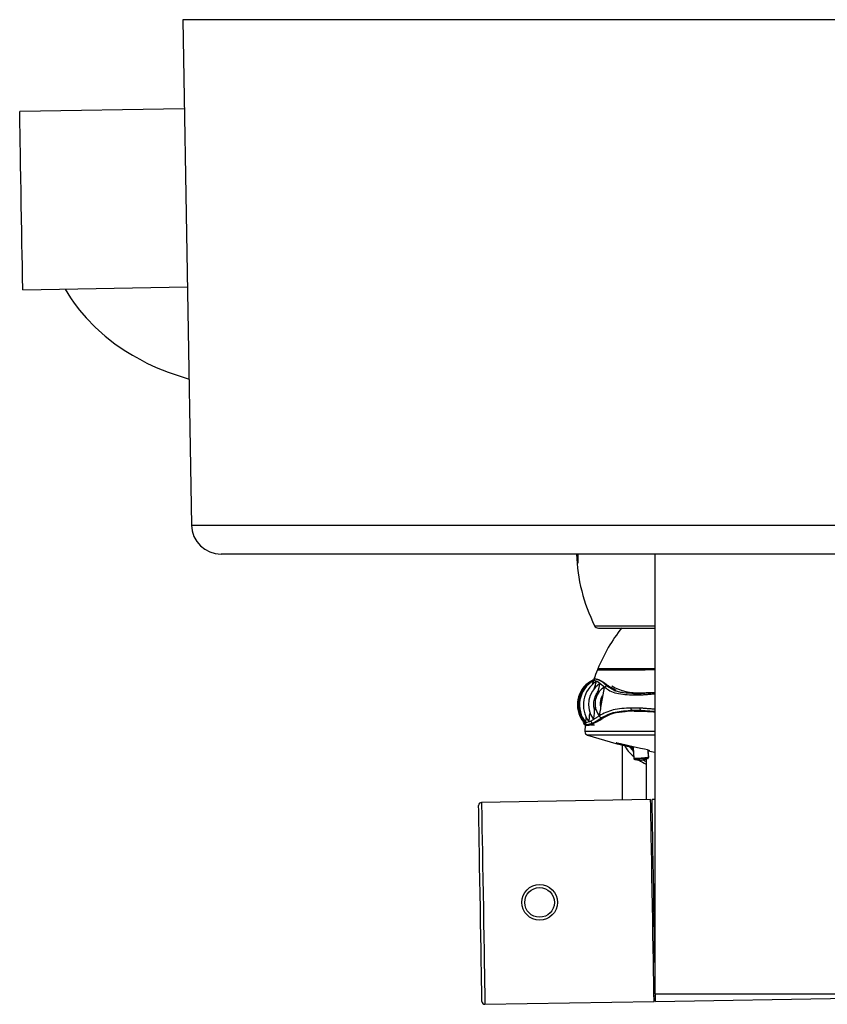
# Model space of a CAD drawing. Header units: millimetres. Extents: x 257.272 to 257.544, y 332.649 to 332.966.
import ezdxf

# ---------------------------------------------------------------- set-up
doc = ezdxf.new("R2010")
doc.units = ezdxf.units.MM
doc.layers.add('SANINDUSA', color=3, linetype='Continuous')

msp = doc.modelspace()

# ---------------------------------------------------------------- linework, layer by layer
at = {"layer": 'SANINDUSA', "linetype": 'Continuous'}
for p, q in [((257.2991965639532, 332.9662225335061), (257.3006817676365, 332.8811352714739)), ((257.4923384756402, 332.9662225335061), (257.2991965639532, 332.9662225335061)), ((257.2994583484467, 332.9512248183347), (257.2717282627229, 332.950740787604)), ((257.2722518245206, 332.9207459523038), (257.299981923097, 332.9212293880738)), ((257.3006817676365, 332.8811352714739), (257.4908532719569, 332.8811352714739)), ((257.4858540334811, 332.8762225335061), (257.3056810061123, 332.8762225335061)), ((257.3657675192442, 332.8762225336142), (257.3657675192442, 332.8747225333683)), ((257.3787675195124, 332.8762225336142), (257.3787675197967, 332.8022225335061)), ((257.3686101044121, 332.8641793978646), (257.3787675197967, 332.8641793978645)), ((257.3692535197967, 332.8637825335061), (257.3787675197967, 332.8637825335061)), ((257.3787675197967, 332.8569179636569), (257.3691368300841, 332.8569179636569)), ((257.3688799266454, 332.8551922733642), (257.3687650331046, 332.8551922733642)), ((257.3688864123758, 332.8552110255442), (257.3688817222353, 332.8552110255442)), ((257.3691535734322, 332.8551922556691), (257.3691292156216, 332.8551922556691)), ((257.37092152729, 332.854030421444), (257.3706429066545, 332.8540304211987)), ((257.36911013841, 332.8526770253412), (257.3691933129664, 332.8531439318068)), ((257.3696628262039, 332.8504283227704), (257.370026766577, 332.8525621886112)), ((257.3752407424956, 332.8525257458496), (257.376307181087, 332.8525257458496)), ((257.3755228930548, 332.8527503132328), (257.3760226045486, 332.8528114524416)), ((257.3755228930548, 332.8527503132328), (257.3762681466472, 332.8527503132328)), ((257.3766016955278, 332.8528114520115), (257.3758691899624, 332.8528114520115)), ((257.3772672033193, 332.8528772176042), (257.3762681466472, 332.8527503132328)), ((257.3765601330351, 332.8528772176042), (257.3772672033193, 332.8528772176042)), ((257.3787096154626, 332.852943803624), (257.3772672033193, 332.8528772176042)), ((257.3686070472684, 332.8498529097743), (257.3687326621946, 332.8505580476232)), ((257.376233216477, 332.8503085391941), (257.3747574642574, 332.8503085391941)), ((257.3697533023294, 332.8486741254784), (257.3698682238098, 332.8486741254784)), ((257.3698727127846, 332.8486739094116), (257.3701080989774, 332.8486627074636)), ((257.3751989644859, 332.8497792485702), (257.3764945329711, 332.8497792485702)), ((257.3752069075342, 332.8499122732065), (257.3758746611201, 332.8498345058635)), ((257.3771276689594, 332.8498345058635), (257.3758746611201, 332.8498345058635)), ((257.3765019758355, 332.8499122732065), (257.3771276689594, 332.8498345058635)), ((257.3787675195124, 332.8497322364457), (257.3771276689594, 332.8498345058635)), ((257.3667419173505, 332.8479658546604), (257.3673473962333, 332.847516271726)), ((257.3679519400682, 332.8475164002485), (257.3685621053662, 332.8475163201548)), ((257.3787675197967, 332.8463446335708), (257.3669709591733, 332.8463446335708)), ((257.3787675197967, 332.8457639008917), (257.3673880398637, 332.8457639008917)), ((257.3732675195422, 332.8440932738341), (257.3732675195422, 332.8348364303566)), ((257.3747515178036, 332.8437552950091), (257.37507517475, 332.8436796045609)), ((257.3750648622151, 332.8438155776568), (257.3752138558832, 332.841851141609)), ((257.3750898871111, 332.8436589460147), (257.3752269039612, 332.8418512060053)), ((257.3753885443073, 332.8416688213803), (257.3759971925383, 332.841533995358)), ((257.3769761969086, 332.8416126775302), (257.3775939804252, 332.8418552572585)), ((257.3772675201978, 332.8417218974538), (257.3772675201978, 332.8349055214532)), ((257.3777066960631, 332.8420402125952), (257.3776202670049, 332.8431797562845)), ((257.3776224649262, 332.843150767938), (257.37787587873, 332.8431149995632)), ((257.3777197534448, 332.8420401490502), (257.3776382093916, 332.843116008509)), ((257.3777197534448, 332.8420401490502), (257.3777065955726, 332.8420415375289)), ((257.3759971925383, 332.841533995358), (257.3759904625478, 332.8415343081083)), ((257.3769998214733, 332.8416098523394), (257.3770001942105, 332.8416101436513)), ((257.3780434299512, 332.8349189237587), (257.3495476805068, 332.8344267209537)), ((257.3783097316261, 332.8339773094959), (257.3780597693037, 332.8339729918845)), ((257.3787675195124, 332.8349314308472), (257.3782933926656, 332.8349232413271)), ((257.3786142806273, 332.8018699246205), (257.3788642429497, 332.801874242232)), ((257.3787675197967, 332.8022225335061), (257.4127675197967, 332.8022225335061)), ((257.3501348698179, 332.800431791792), (257.3786306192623, 332.8009239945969)), ((257.3788805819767, 332.8009283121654), (257.4203743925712, 332.8016450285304))]:
    msp.add_line(p, q, dxfattribs=at)
at = {"layer": 'SANINDUSA', "linetype": 'Continuous', "flags": 128}
for points in [[(257.2722518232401, 332.9207459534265), (257.2722491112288, 332.9209013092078), (257.2722403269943, 332.9214045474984), (257.2722256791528, 332.9222438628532), (257.2722055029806, 332.9233995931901), (257.2721802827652, 332.9248446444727), (257.2721505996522, 332.9265451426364), (257.2721171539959, 332.9284612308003), (257.2720807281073, 332.930548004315), (257.2720421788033, 332.9327565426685), (257.2720024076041, 332.9350350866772), (257.2719623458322, 332.9373302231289), (257.2719229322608, 332.9395881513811), (257.271885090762, 332.941755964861), (257.2718497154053, 332.9437828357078), (257.2718176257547, 332.9456212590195), (257.2717895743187, 332.9472281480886), (257.2717662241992, 332.9485658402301), (257.2717481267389, 332.9496029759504), (257.2717356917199, 332.9503152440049), (257.2717292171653, 332.950685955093), (257.271728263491, 332.9507407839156)], [(257.2793789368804, 332.9208697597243), (257.2798215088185, 332.9201126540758), (257.2802798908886, 332.9193946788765), (257.2809183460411, 332.9184721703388), (257.2817835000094, 332.9173384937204), (257.2829340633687, 332.9159937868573), (257.2844403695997, 332.9144502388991), (257.2861355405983, 332.9129409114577), (257.2877898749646, 332.9116532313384), (257.2893392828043, 332.9105850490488), (257.2907517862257, 332.9097115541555), (257.2919493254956, 332.9090378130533), (257.2931571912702, 332.9084148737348), (257.2947421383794, 332.9076765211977), (257.2967496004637, 332.9068584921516), (257.3001091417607, 332.905740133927), (257.3002529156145, 332.9057042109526)], [(257.3687674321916, 332.8551922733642), (257.3682257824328, 332.8550306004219), (257.367850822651, 332.8545616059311)], [(257.3682286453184, 332.8542751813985), (257.3683294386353, 332.854548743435), (257.3684117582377, 332.8548072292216), (257.3684277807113, 332.8548853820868), (257.3684235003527, 332.8549265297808), (257.3684040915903, 332.8549211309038)], [(257.3685447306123, 332.8535672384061), (257.3687618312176, 332.8542159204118), (257.3688265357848, 332.8544340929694), (257.3688701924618, 332.854626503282), (257.3688764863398, 332.8547108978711), (257.3688590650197, 332.8547544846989), (257.3688232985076, 332.8547459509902)], [(257.3691933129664, 332.8531439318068), (257.3693775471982, 332.8537898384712), (257.3694347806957, 332.8540410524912), (257.3694609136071, 332.8542600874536), (257.3694514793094, 332.854339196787), (257.3694186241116, 332.854377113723), (257.3693713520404, 332.854365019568)], [(257.370026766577, 332.8525621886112), (257.3701640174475, 332.8531854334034), (257.3701949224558, 332.853423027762), (257.3701909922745, 332.8536274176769), (257.3701626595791, 332.8537101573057), (257.3701095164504, 332.8537452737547), (257.3700469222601, 332.8537271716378)], [(257.3692477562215, 332.8491978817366), (257.369312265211, 332.8491604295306), (257.3693708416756, 332.8491801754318), (257.3694234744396, 332.8492406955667), (257.3694893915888, 332.8493827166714), (257.3695615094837, 332.8496569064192), (257.3696403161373, 332.8502093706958), (257.3696628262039, 332.8504283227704)], [(257.3762332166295, 332.8503085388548), (257.3762333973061, 332.8502334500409), (257.3762440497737, 332.8501600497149), (257.3762647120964, 332.8500915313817), (257.3762944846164, 332.8500308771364), (257.3763320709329, 332.8499807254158), (257.376375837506, 332.8499432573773), (257.376423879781, 332.8499201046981), (257.3764741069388, 332.8499122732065)], [(257.3670871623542, 332.8479221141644), (257.3670997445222, 332.8479034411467), (257.3671211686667, 332.8479192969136), (257.3671373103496, 332.847973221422), (257.3671547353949, 332.8481074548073), (257.3671695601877, 332.8483819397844), (257.3671785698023, 332.8488252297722)], [(257.3675906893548, 332.8481231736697), (257.3676186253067, 332.8480897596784), (257.3676514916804, 332.848100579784), (257.3676773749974, 332.8481490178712), (257.3677080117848, 332.84827221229), (257.3677393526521, 332.8485298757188), (257.3677694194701, 332.8490700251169), (257.3677821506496, 332.8494200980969)], [(257.368304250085, 332.8485357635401), (257.368353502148, 332.8484959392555), (257.3683968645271, 332.8485106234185), (257.3684335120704, 332.8485625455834), (257.368479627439, 332.8486924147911), (257.3685304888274, 332.8489606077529), (257.3685851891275, 332.8495241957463), (257.3686070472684, 332.8498529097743)], [(257.3758746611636, 332.8498345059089), (257.3740825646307, 332.8497344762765), (257.3737564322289, 332.8496700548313)], [(257.3764945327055, 332.8497792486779), (257.3785204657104, 332.8496893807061), (257.3787675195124, 332.8496563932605)], [(257.3666867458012, 332.8479164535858), (257.3668022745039, 332.847641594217), (257.3670604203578, 332.8475128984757)], [(257.3670396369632, 332.84765570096), (257.3672630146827, 332.8474018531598), (257.3676861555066, 332.8474179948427), (257.3683281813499, 332.84765570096)], [(257.3753341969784, 332.8437552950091), (257.3729780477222, 332.8442826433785), (257.3724314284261, 332.8444085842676), (257.3723110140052, 332.8444344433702), (257.372247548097, 332.8444460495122), (257.3722259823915, 332.8444470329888), (257.3722376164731, 332.8444394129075), (257.3723095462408, 332.8444137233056), (257.3726649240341, 332.8443062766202), (257.3747515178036, 332.8437552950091)], [(257.3743867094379, 332.8439649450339), (257.374394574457, 332.8439421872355), (257.375140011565, 332.8429976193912)], [(257.3751264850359, 332.8431760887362), (257.3750893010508, 332.843225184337), (257.374961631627, 332.8436050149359)], [(257.3779182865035, 332.8431227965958), (257.3779287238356, 332.843124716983), (257.3778026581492, 332.8431709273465), (257.3775013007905, 332.8432545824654), (257.377007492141, 332.8433779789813), (257.3763530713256, 332.843531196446), (257.3756150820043, 332.843695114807), (257.3753341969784, 332.8437552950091)], [(257.3769262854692, 332.8415326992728), (257.3770691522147, 332.8414272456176), (257.3772675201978, 332.8413292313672)], [(257.3496263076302, 332.8009230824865), (257.3496257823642, 332.8009536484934), (257.3496202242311, 332.8012752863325), (257.3496087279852, 332.801941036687), (257.3495915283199, 332.8029367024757), (257.3495689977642, 332.8042410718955), (257.3495416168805, 332.8058263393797), (257.3495099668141, 332.8076587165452), (257.3494747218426, 332.8096991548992), (257.3494366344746, 332.8119041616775), (257.3493965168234, 332.8142267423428), (257.3493552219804, 332.8166173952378), (257.3493136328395, 332.8190251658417), (257.3492726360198, 332.821398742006), (257.3492331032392, 332.8236875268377), (257.3491958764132, 332.8258427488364), (257.3491617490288, 332.8278184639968), (257.3491314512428, 332.8295725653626), (257.3491056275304, 332.831067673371), (257.3490848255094, 332.8322719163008), (257.3490694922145, 332.8331596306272), (257.3490599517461, 332.833711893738), (257.3490564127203, 332.8339169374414), (257.3490563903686, 332.8339181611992)], [(257.3495476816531, 332.834426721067), (257.3495477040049, 332.8344254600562), (257.3495513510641, 332.8342142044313), (257.3495611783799, 332.8336452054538), (257.349576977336, 332.8327305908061), (257.3495984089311, 332.8314898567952), (257.3496250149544, 332.8299494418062), (257.3496562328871, 332.8281421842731), (257.349691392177, 332.8261065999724), (257.3497297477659, 332.8238860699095), (257.34977048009, 332.8215279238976), (257.3498127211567, 332.8190824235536), (257.3498555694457, 332.8166016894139), (257.3498981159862, 332.8141385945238), (257.3499394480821, 332.8117456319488), (257.3499786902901, 332.8094738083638), (257.3500150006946, 332.8073715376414), (257.3500476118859, 332.8054836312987), (257.3500758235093, 332.8038503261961), (257.3500990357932, 332.8025064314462), (257.3501167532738, 332.8014805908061), (257.3501286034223, 332.8007946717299), (257.3501343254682, 332.8004632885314), (257.3501348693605, 332.8004317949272)], [(257.3786306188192, 332.8009239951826), (257.3786300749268, 332.8009554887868), (257.3786243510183, 332.8012868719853), (257.3786125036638, 332.8019727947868), (257.3785947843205, 332.8029986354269), (257.3785715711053, 332.8043425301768), (257.3785433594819, 332.8059758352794), (257.3785107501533, 332.8078637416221), (257.3784744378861, 332.8099660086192), (257.3784351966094, 332.8122378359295), (257.3783938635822, 332.8146307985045), (257.3783513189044, 332.8170938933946), (257.378308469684, 332.8195746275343), (257.3782662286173, 332.8220201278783), (257.3782254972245, 332.8243782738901), (257.378187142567, 332.8265988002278), (257.3781519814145, 332.8286343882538), (257.3781207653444, 332.8304416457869), (257.3780941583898, 332.8319820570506), (257.3780727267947, 332.8332227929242), (257.3780569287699, 332.8341374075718), (257.3780471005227, 332.8347064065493), (257.3780434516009, 332.8349176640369), (257.3780434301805, 332.834918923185)], [(257.3787675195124, 332.8074739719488), (257.3787607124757, 332.8078680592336), (257.3787244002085, 332.8099703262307), (257.3786851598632, 332.812242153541), (257.378643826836, 332.8146351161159), (257.3786012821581, 332.8170982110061), (257.3785584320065, 332.8195789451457), (257.3785161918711, 332.8220244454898), (257.378475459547, 332.8243825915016), (257.3784371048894, 332.8266031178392), (257.3784019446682, 332.8286387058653), (257.3783707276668, 332.8304459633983), (257.3783441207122, 332.8319863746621), (257.3783226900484, 332.8332271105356), (257.3783068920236, 332.8341417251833), (257.3782970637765, 332.8347107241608), (257.3782934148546, 332.8349219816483), (257.3782933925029, 332.8349232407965)], [(257.378880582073, 332.8009283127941), (257.3788800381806, 332.8009598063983), (257.378874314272, 332.8012911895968), (257.3788624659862, 332.8019771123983), (257.3788582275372, 332.8022225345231)]]:
    msp.add_lwpolyline(points, dxfattribs=at)
at = {"layer": 'SANINDUSA', "linetype": 'Continuous'}
for radius in [0.003, 0.002500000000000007]:
    msp.add_circle((257.3593398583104, 332.8175933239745), radius, dxfattribs=at)
for centre, radius, start, end in [((257.3056810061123, 332.8812225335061), 0.005, 181.0000000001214, 270), ((257.3943467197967, 332.8771048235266), 0.02879999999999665, 181.7555348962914, 206.6666873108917), ((257.3692535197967, 332.8645025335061), 0.0007200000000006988, 206.6666873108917, 270), ((257.3957675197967, 332.8459522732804), 0.02880000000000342, 141.6828329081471, 157.6196584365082), ((257.3957675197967, 332.8459522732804), 0.02879999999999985, 157.9510752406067, 161.2866711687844), ((257.3692477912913, 332.8568722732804), 0.0001199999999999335, 157.6196584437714, 270), ((257.3707577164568, 332.8508532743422), 0.004701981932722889, 119.3335423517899, 219.436314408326), ((257.3702845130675, 332.8508733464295), 0.004590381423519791, 121.4380165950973, 216.9582775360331), ((257.3703294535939, 332.8508426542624), 0.004570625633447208, 122.3358311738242, 217.6728401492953), ((257.3704519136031, 332.8508459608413), 0.00459884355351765, 121.1619706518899, 217.4444498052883), ((257.3703726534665, 332.8508599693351), 0.004514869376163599, 124.3131825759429, 215.1854224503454), ((257.371379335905, 332.8508411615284), 0.004666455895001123, 122.5013228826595, 216.6240817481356), ((257.371844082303, 332.8508996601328), 0.004256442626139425, 124.8902163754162, 214.7144840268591), ((257.3719643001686, 332.8510519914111), 0.003290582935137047, 125.0140494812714, 215.1523540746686), ((257.3706685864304, 332.8536459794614), 0.0003852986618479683, 93.82145269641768, 154.3284646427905), ((257.3758139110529, 332.8613000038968), 0.008423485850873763, 239.4124362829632, 273.5902805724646), ((257.3699692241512, 332.850890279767), 0.004086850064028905, 169.8268457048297, 216.4733862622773), ((257.3766694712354, 332.8524746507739), 0.0003658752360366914, 130.9523608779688, 171.9722942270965), ((257.3661078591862, 332.8482923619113), 0.0006929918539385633, 343.0089083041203, 6.56391262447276), ((257.3621387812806, 332.8601519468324), 0.01394506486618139, 296.3492492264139, 303.6273898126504), ((257.3738017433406, 332.8421828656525), 0.007479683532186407, 90.18938542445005, 121.7897866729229), ((257.3957675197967, 332.8458995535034), 0.028799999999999, 176.1589791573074, 179.1145060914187), ((257.3683478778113, 332.8481575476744), 0.0003682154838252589, 184.9447499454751, 267.6962184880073), ((257.3675708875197, 332.8463353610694), 0.0006000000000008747, 179.1145060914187, 252.257111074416), ((257.3957675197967, 332.9344592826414), 0.09312500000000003, 252.257111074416, 257.1710201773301), ((257.3739184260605, 332.875459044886), 0.03363286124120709, 272.2073959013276, 276.4672894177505), ((257.3754175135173, 332.8418661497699), 0.0002017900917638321, 183.6892679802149, 275.6125455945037), ((257.3775225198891, 332.8419872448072), 0.0001597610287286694, 282.822015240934, 307.6943160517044), ((257.3775356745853, 332.8419884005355), 0.0001608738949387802, 282.7142260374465, 309.8370401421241), ((257.3775210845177, 332.8420164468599), 0.0001845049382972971, 302.4950621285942, 6.557992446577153), ((257.3957675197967, 332.9344592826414), 0.09312500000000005, 258.7741352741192, 259.4816549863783), ((257.3775391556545, 332.8420138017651), 0.0001791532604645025, 303.7667460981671, 8.243760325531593), ((257.3751825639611, 332.8586483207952), 0.01713370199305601, 272.7251775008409, 276.0445308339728), ((257.3495563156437, 332.8339267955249), 0.0004999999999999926, 90.9895629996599, 180.9895629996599), ((257.3501262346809, 332.8009317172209), 0.0004999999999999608, 180.9895629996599, 270.9895629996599)]:
    msp.add_arc(centre, radius, start, end, dxfattribs=at)
for start_param, end_param in [(3.319671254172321, 3.559318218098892), (3.647649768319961, 3.747084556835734)]:
    msp.add_ellipse((257.3957675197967, 332.8454225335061), major_axis=(0.02249999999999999, -7.105427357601e-17), ratio=0.3555555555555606, start_param=start_param, end_param=end_param, dxfattribs=at)
for points, knots in [([(257.369100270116, 332.8567522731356), (257.3690899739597, 332.8567522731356), (257.3689205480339, 332.8567522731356), (257.3695476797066, 332.8567522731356), (257.3710599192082, 332.8567522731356), (257.3735822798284, 332.8567522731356), (257.3759415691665, 332.8567522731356), (257.377121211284, 332.8567522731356)], [0, 0, 0, 0, 0.01591827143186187, 0.2619392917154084, 0.5079585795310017, 0.753979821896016, 1, 1, 1, 1]), ([(257.3787675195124, 332.8567522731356), (257.3781538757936, 332.8567522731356), (257.3774169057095, 332.8567522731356), (257.3768637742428, 332.8567522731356), (257.3767712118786, 332.8567522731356)], [0, 0, 0, 0, 0.8326575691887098, 1, 1, 1, 1]), ([(257.367896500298, 332.8545921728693), (257.3679038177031, 332.8546263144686), (257.3679758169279, 332.8549622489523), (257.368427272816, 332.8550466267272), (257.3691788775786, 332.8548225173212), (257.3699405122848, 332.8541494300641), (257.3703213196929, 332.8538128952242)], [0, 0, 0, 0, 0.03634008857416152, 0.3575664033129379, 0.6787915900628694, 1, 1, 1, 1]), ([(257.3706429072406, 332.854030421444), (257.3703334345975, 332.8543464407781), (257.3697144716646, 332.8549784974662), (257.3684951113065, 332.8552907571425), (257.3687650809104, 332.855192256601), (257.3687651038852, 332.8551922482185)], [0, 0, 0, 0, 0.4999644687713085, 0.9999574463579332, 1, 1, 1, 1]), ([(257.3688799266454, 332.8551922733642), (257.3691339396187, 332.8551417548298), (257.3696419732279, 332.8550407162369), (257.3704950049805, 332.8543671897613), (257.37092152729, 332.854030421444)], [0, 0, 0, 0, 0.4999924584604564, 1, 1, 1, 1]), ([(257.3689403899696, 332.8551922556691), (257.3691789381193, 332.8551434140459), (257.3696723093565, 332.8550423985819), (257.3704995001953, 332.8543875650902), (257.3709267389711, 332.8540493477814)], [0, 0, 0, 0, 0.4835063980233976, 1, 1, 1, 1]), ([(257.3703213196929, 332.8538128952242), (257.3705947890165, 332.853602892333), (257.3711417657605, 332.853182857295), (257.372667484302, 332.8526527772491), (257.3742117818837, 332.8525765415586), (257.3752407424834, 332.8525257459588)], [0, 0, 0, 0, 0.2501818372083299, 0.5003985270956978, 1, 1, 1, 1]), ([(257.3753728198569, 332.8527532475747), (257.3747119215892, 332.8527792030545), (257.3737203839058, 332.8528181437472), (257.3727596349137, 332.8530114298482), (257.372319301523, 332.8531361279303), (257.3721134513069, 332.8532068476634), (257.3720148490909, 332.8532442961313), (257.3719685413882, 332.8532636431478), (257.3719456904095, 332.8532734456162), (257.3719364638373, 332.8532784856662), (257.3719306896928, 332.8532809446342), (257.3719295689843, 332.8532822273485), (257.3719299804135, 332.8532829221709), (257.3719306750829, 332.853283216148), (257.3719310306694, 332.8532833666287)], [0, 0, 0, 0, 0.4998645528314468, 0.7499407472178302, 0.8750043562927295, 0.937545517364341, 0.9688145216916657, 0.9844496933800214, 0.9922677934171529, 0.9961643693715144, 0.9981406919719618, 0.9990681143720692, 0.9995229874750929, 1, 1, 1, 1]), ([(257.3686070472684, 332.8498529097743), (257.3685453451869, 332.8501372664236), (257.3684223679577, 332.8507040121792), (257.3684880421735, 332.851580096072), (257.3687273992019, 332.8524223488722), (257.3690375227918, 332.8529026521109), (257.3691933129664, 332.8531439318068)], [0, 0, 0, 0, 0.2504254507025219, 0.4991181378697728, 0.7483826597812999, 1, 1, 1, 1]), ([(257.3696628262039, 332.8504283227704), (257.3696317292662, 332.8506129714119), (257.3695698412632, 332.8509804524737), (257.3696153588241, 332.8515419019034), (257.3697573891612, 332.8520841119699), (257.3699366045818, 332.8524021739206), (257.370026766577, 332.8525621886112)], [0, 0, 0, 0, 0.2507445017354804, 0.4990226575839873, 0.7479618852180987, 1, 1, 1, 1]), ([(257.3752407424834, 332.8525257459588), (257.3752463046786, 332.8525492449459), (257.3752574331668, 332.8525962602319), (257.3752869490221, 332.8526585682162), (257.3753239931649, 332.8527125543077), (257.3753544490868, 332.8527381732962), (257.3753696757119, 332.8527509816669)], [0, 0, 0, 0, 0.2498349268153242, 0.499853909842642, 0.7499488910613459, 1, 1, 1, 1]), ([(257.3747574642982, 332.8503085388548), (257.3737002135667, 332.850266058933), (257.3715862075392, 332.8501811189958), (257.3701350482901, 332.8494079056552), (257.3694096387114, 332.8490213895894)], [0, 0, 0, 0, 0.5001171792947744, 1, 1, 1, 1]), ([(257.3750165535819, 332.8499122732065), (257.3749982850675, 332.8499137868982), (257.3749617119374, 332.8499168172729), (257.3749093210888, 332.8499410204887), (257.3748616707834, 332.8499785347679), (257.374820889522, 332.8500291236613), (257.3747886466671, 332.8500902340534), (257.3747666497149, 332.850159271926), (257.3747548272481, 332.8502333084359), (257.3747565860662, 332.8502834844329), (257.3747574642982, 332.8503085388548)], [0, 0, 0, 0, 0.124821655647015, 0.2498899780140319, 0.3749976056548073, 0.5000139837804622, 0.6250023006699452, 0.7501124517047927, 0.8752234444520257, 1, 1, 1, 1]), ([(257.3697533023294, 332.8486741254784), (257.3697165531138, 332.8486807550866), (257.3696574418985, 332.8486914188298), (257.3695811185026, 332.848735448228), (257.3695233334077, 332.848783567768), (257.3694753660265, 332.8488425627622), (257.3694307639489, 332.8489215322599), (257.3694177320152, 332.8489831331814), (257.3694096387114, 332.8490213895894)], [0, 0, 0, 0, 0.222136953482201, 0.3573079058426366, 0.5003362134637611, 0.6433949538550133, 0.7785353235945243, 1, 1, 1, 1]), ([(257.3697533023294, 332.8486741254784), (257.3704679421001, 332.8490462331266), (257.3718975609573, 332.8497906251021), (257.3739767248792, 332.8498717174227), (257.3750165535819, 332.8499122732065)], [0, 0, 0, 0, 0.4998813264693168, 1, 1, 1, 1]), ([(257.3698682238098, 332.8486741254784), (257.3706079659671, 332.8490455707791), (257.3720876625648, 332.8497885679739), (257.3741670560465, 332.8498710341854), (257.3752069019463, 332.8499122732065)], [0, 0, 0, 0, 0.4999282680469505, 1, 1, 1, 1]), ([(257.3679810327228, 332.8481258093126), (257.3676517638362, 332.8479841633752), (257.3669932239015, 332.8477008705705), (257.3667939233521, 332.8479841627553), (257.3666942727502, 332.8481258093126)], [0, 0, 0, 0, 0.4999983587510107, 1, 1, 1, 1]), ([(257.3775570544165, 332.8418360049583), (257.3775582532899, 332.8418353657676), (257.3775625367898, 332.841833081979), (257.3773943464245, 332.8418161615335), (257.3770821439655, 332.841788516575), (257.3766668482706, 332.8417549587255), (257.3762239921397, 332.8417215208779), (257.3758219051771, 332.8416933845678), (257.3755079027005, 332.841673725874), (257.3754263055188, 332.8416711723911), (257.3753855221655, 332.8416698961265)], [0, 0, 0, 0, 0.05254061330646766, 0.1877243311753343, 0.3230105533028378, 0.4584178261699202, 0.593942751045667, 0.7294211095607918, 0.8647610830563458, 1, 1, 1, 1])]:
    msp.add_open_spline(points, degree=3, knots=knots, dxfattribs=at)
for points in [[(257.3719070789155, 332.8532923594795), (257.3706429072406, 332.854030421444)], [(257.372219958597, 332.8533027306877), (257.37092152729, 332.854030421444)], [(257.3719072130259, 332.8532923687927), (257.372219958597, 332.8533027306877)], [(257.3753696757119, 332.8527509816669), (257.3755228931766, 332.8527503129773)], [(257.376268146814, 332.8527503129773), (257.3764296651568, 332.8527509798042)], [(257.3763071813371, 332.8525257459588), (257.3787675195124, 332.8527205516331)], [(257.3787675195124, 332.8528869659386), (257.3764326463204, 332.8527532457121)], [(257.3766016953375, 332.8528114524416), (257.3777953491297, 332.8529048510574)], [(257.3787675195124, 332.850105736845), (257.3762332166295, 332.8503085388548)], [(257.3694096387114, 332.8490213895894), (257.3679810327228, 332.8481258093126)], [(257.3683330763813, 332.8477896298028), (257.3697533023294, 332.8486741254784)], [(257.3698682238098, 332.8486741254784), (257.3683331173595, 332.8477896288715)], [(257.3764741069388, 332.8499122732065), (257.3750165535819, 332.8499122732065)], [(257.3764741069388, 332.8499122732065), (257.3787675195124, 332.8497312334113)], [(257.3674208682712, 332.847512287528), (257.3683323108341, 332.8477892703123)]]:
    msp.add_open_spline(points, degree=1, dxfattribs=at)

doc.saveas('drawing.dxf')
